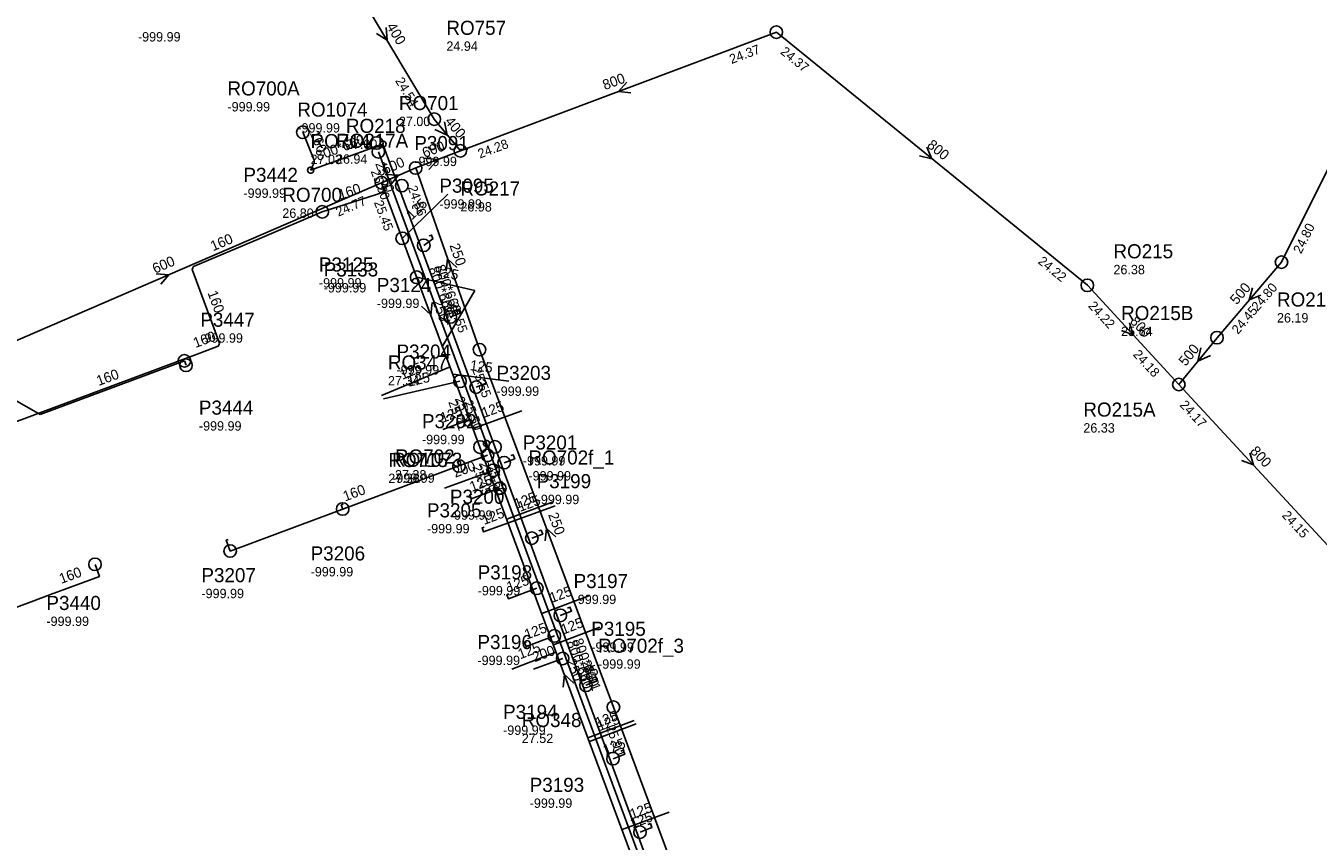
# Model space of a CAD drawing. Header units: metres. Extents: x 179992 to 198392, y 351761 to 369438.
# Tile 153 of 194: x 192209 to 192374, y 364019 to 364123. Entities that reach past the tile are written whole.
import ezdxf

# ---------------------------------------------------------------- set-up
doc = ezdxf.new("R2010")
doc.units = ezdxf.units.M

msp = doc.modelspace()

# ---------------------------------------------------------------- linework, layer by layer
at = {"layer": 'B-WE-RI-GWA-RIOOLLEIDING_BETON_400', "linetype": 'Continuous'}
for points in [[(192248.91, 364131.4), (192260.99, 364111.22)], [(192260.99, 364111.22), (192264.32, 364107.17)]]:
    msp.add_lwpolyline(points, dxfattribs=at)
at = {"layer": 'B-WE-RI-GWA-RIOOLLEIDING_BETON_500', "linetype": 'Continuous'}
for points in [[(192390.32, 364135.14), (192369.27, 364092.95)], [(192369.27, 364092.95), (192361.03, 364083.31)], [(192356.15, 364077.34), (192361.03, 364083.31)]]:
    msp.add_lwpolyline(points, dxfattribs=at)
at = {"layer": 'B-WE-RI-GWA-RIOOLLEIDING_BETON_600', "linetype": 'Continuous'}
for points in [[(192258.61, 364104.99), (192264.32, 364107.17)], [(192254.245, 364103.103), (192258.61, 364104.99)], [(192199.86, 364079.62), (192254.245, 364103.103)]]:
    msp.add_lwpolyline(points, dxfattribs=at)
at = {"layer": 'B-WE-RI-GWA-RIOOLLEIDING_BETON_800', "linetype": 'Continuous'}
for points in [[(192264.32, 364107.17), (192304.71, 364122.33)], [(192304.71, 364122.33), (192344.46, 364090)], [(192356.15, 364077.34), (192344.46, 364090)], [(192356.15, 364077.34), (192375.19, 364056.79)]]:
    msp.add_lwpolyline(points, dxfattribs=at)
at = {"layer": 'B-WE-RI-GWA-RIOOLLEIDING_PVC_250', "linetype": 'Continuous'}
for points in [[(192266.77, 364081.79), (192258.61, 364104.99)], [(192283.88, 364036.12), (192266.77, 364081.79)], [(192304.06, 363981.92), (192283.88, 364036.12)]]:
    msp.add_lwpolyline(points, dxfattribs=at)
at = {"layer": 'B-WE-RI-GWA-RIOOLPUT_INSPECTIEPUT'}
for centre in [(192304.71, 364122.33), (192260.99, 364111.22), (192264.32, 364107.17), (192258.61, 364104.99), (192254.24, 364103.1), (192369.27, 364092.95), (192344.46, 364090), (192361.03, 364083.31), (192266.77, 364081.79), (192356.15, 364077.34), (192283.88, 364036.12)]:
    msp.add_circle(centre, 0.8, dxfattribs=at)
at = {"layer": 'B-WE-RI-GWA_STROMINGSRICHTING'}
for points in [[(192254.83, 364122.92), (192254.95, 364121.31), (192253.59, 364122.18)], [(192285.61, 364115.93), (192284.52, 364114.75), (192286.12, 364114.58)], [(192262.27, 364110.9), (192262.65, 364109.19), (192261.06, 364109.9)], [(192323.92, 364107.63), (192324.58, 364106.17), (192323.01, 364106.52)], [(192259.73, 364106.25), (192261.46, 364106.08), (192260.29, 364104.79)], [(192254.69, 364104.14), (192256.43, 364104.05), (192255.31, 364102.71)], [(192263.85, 364092.27), (192262.69, 364093.39), (192262.49, 364091.79)], [(192225.45, 364091.45), (192227.05, 364091.36), (192226.02, 364090.13)], [(192365.54, 364089.69), (192365.15, 364088.13), (192366.63, 364088.76)], [(192349.86, 364085.22), (192350.3, 364083.67), (192348.8, 364084.24)], [(192358.97, 364082.03), (192358.59, 364080.33), (192360.18, 364081.04)], [(192365.22, 364068.61), (192365.67, 364067.07), (192364.16, 364067.63)], [(192276.5, 364057.86), (192275.33, 364058.95), (192275.16, 364057.35)]]:
    msp.add_lwpolyline(points, dxfattribs=at)
at = {"layer": 'B-WE-RI-HWA-KOLKAANSLUITLEIDING_PVC_125', "linetype": 'Continuous'}
for points in [[(192260.336, 364096.333), (192260.619, 364096.408), (192260.802, 364095.917), (192259.644, 364095.096)], [(192263.858, 364086.837), (192264.086, 364086.92), (192264.287, 364086.423), (192263.031, 364085.947)], [(192267.188, 364077.901), (192267.416, 364077.984), (192267.617, 364077.487), (192266.342, 364077.004)], [(192264.209, 364067.547), (192263.964, 364067.46), (192264.15, 364066.933)], [(192270.772, 364068.263), (192271.067, 364068.359), (192271.264, 364067.858), (192269.916, 364067.349)], [(192265.776, 364063.329), (192265.532, 364063.241), (192265.718, 364062.714), (192269.356, 364064.072)], [(192249.337, 364062.046), (192249.093, 364061.958), (192249.279, 364061.431)], [(192267.344, 364059.111), (192267.099, 364059.023), (192267.285, 364058.496), (192270.918, 364059.852)], [(192234.633, 364057.532), (192234.388, 364057.445), (192234.893, 364056.063)], [(192274.355, 364058.624), (192274.65, 364058.72), (192274.847, 364058.22), (192273.463, 364057.697)], [(192270.515, 364050.576), (192270.271, 364050.489), (192270.457, 364049.962), (192274.078, 364051.313)], [(192278.017, 364048.782), (192278.329, 364048.899), (192278.532, 364048.383), (192277.092, 364047.836)], [(192272.78, 364044.483), (192272.535, 364044.396), (192272.721, 364043.869), (192276.335, 364045.217)], [(192281.323, 364039.873), (192281.634, 364039.99), (192281.838, 364039.475), (192280.375, 364038.919)], [(192284.806, 364030.501), (192285.117, 364030.618), (192285.32, 364030.103), (192283.828, 364029.536)], [(192288.289, 364021.129), (192288.6, 364021.246), (192288.803, 364020.731), (192287.282, 364020.153)]]:
    msp.add_lwpolyline(points, dxfattribs=at)
at = {"layer": 'B-WE-RI-HWA-KOLKAANSLUITLEIDING_PVC_160', "linetype": 'Continuous'}
msp.add_lwpolyline([(192234.893, 364056.063), (192267.794, 364068.292)], dxfattribs=at)
at = {"layer": 'B-WE-RI-HWA-KOLKAANSLUITLEIDING_PVC_200', "linetype": 'Continuous'}
for points in [[(192262.296, 364064.087), (192268.506, 364066.368)], [(192273.681, 364040.962), (192277.405, 364042.325)]]:
    msp.add_lwpolyline(points, dxfattribs=at)
at = {"layer": 'B-WE-RI-HWA-PERCEELAANSLUITLEIDING_PVC_125', "linetype": 'Continuous'}
for points in [[(192254.505, 364075.485), (192264.265, 364077.745)], [(192270.918, 364059.852), (192276.432, 364061.839)]]:
    msp.add_lwpolyline(points, dxfattribs=at)
at = {"layer": 'B-WE-RI-HWA-RIOOLLEIDING_PVC_160', "linetype": 'Continuous'}
for points in [[(192245.179, 364104.71), (192245.601, 364105.567), (192245.613, 364105.595), (192245.626, 364105.633), (192245.639, 364105.68), (192245.649, 364105.771), (192245.65, 364105.8), (192245.648, 364105.828), (192245.644, 364105.858), (192245.638, 364105.89), (192245.632, 364105.914), (192245.612, 364105.975), (192244.185, 364109.552)], [(192254.671, 364101.96), (192246.675, 364099.377)], [(192246.675, 364099.377), (192238.69, 364095.994), (192230.229, 364092.415), (192230.144, 364092.214), (192230.055, 364092.014), (192233.549, 364082.605), (192233.44, 364082.366), (192233.372, 364082.214), (192231.02, 364081.339), (192204.133, 364071.347), (192203.6, 364071.148), (192195.266, 364068.052), (192195.171, 364067.849), (192195.089, 364067.669), (192198.476, 364058.545), (192202.617, 364047.383), (192202.843, 364047.28), (192203.003, 364047.207), (192209.461, 364049.593), (192211.943, 364050.51), (192218.193, 364052.822), (192217.623, 364054.359)]]:
    msp.add_lwpolyline(points, dxfattribs=at)
at = {"layer": 'B-WE-RI-HWA-RIOOLPUT_INSPECTIEPUT'}
for centre in [(192244.18, 364109.55), (192246.67, 364099.38), (192259.64, 364095.1), (192263.03, 364085.95), (192264.27, 364077.74), (192266.34, 364077), (192267.79, 364068.29), (192264.15, 364066.93), (192269.92, 364067.35), (192268.51, 364066.37), (192269.36, 364064.07), (192249.28, 364061.43), (192273.46, 364057.7), (192234.89, 364056.06), (192217.62, 364054.36), (192274.08, 364051.31), (192277.09, 364047.84), (192276.33, 364045.22), (192277.4, 364042.33), (192280.38, 364038.92), (192283.83, 364029.54), (192287.28, 364020.15)]:
    msp.add_circle(centre, 0.8, dxfattribs=at)
at = {"layer": 'B-WE-RI-RIOOLPUT_INSPECTIEPUT'}
for centre in [(192253.63, 364108.17), (192256.83, 364102.73)]:
    msp.add_circle(centre, 0.8, dxfattribs=at)
at = {"layer": 'B-WE-RI-SWA-RIOOLLEIDING_PVC_660', "linetype": 'Continuous'}
for points in [[(192245.179, 364104.71), (192254.428, 364108.034)], [(192253.836, 364107.064), (192267.668, 364069.784)], [(192254.428, 364108.034), (192268.737, 364069.358)], [(192267.668, 364069.784), (192289.186, 364011.68)], [(192268.737, 364069.358), (192289.634, 364012.607)]]:
    msp.add_lwpolyline(points, dxfattribs=at)
at = {"layer": 'B-WE-RI-SWA-RIOOLPUT_INSPECTIEPUT', "linetype": 'Continuous'}
for points in [[(192254.828, 364108.034), (192254.804, 364108.171), (192254.734, 364108.291), (192254.628, 364108.38), (192254.497, 364108.428), (192254.359, 364108.428), (192254.228, 364108.38), (192254.122, 364108.291), (192254.052, 364108.171), (192254.028, 364108.034), (192254.052, 364107.897), (192254.122, 364107.777), (192254.228, 364107.688), (192254.359, 364107.64), (192254.497, 364107.64), (192254.628, 364107.688), (192254.734, 364107.777), (192254.804, 364107.897), (192254.828, 364108.034)], [(192245.579, 364104.71), (192245.555, 364104.847), (192245.485, 364104.967), (192245.379, 364105.056), (192245.248, 364105.104), (192245.11, 364105.104), (192244.979, 364105.056), (192244.873, 364104.967), (192244.803, 364104.847), (192244.779, 364104.71), (192244.803, 364104.573), (192244.873, 364104.453), (192244.979, 364104.364), (192245.11, 364104.316), (192245.248, 364104.316), (192245.379, 364104.364), (192245.485, 364104.453), (192245.555, 364104.573), (192245.579, 364104.71)], [(192268.068, 364069.784), (192268.044, 364069.921), (192267.974, 364070.041), (192267.868, 364070.13), (192267.737, 364070.178), (192267.599, 364070.178), (192267.468, 364070.13), (192267.362, 364070.041), (192267.292, 364069.921), (192267.268, 364069.784), (192267.292, 364069.647), (192267.362, 364069.527), (192267.468, 364069.438), (192267.599, 364069.39), (192267.737, 364069.39), (192267.868, 364069.438), (192267.974, 364069.527), (192268.044, 364069.647), (192268.068, 364069.784)]]:
    msp.add_lwpolyline(points, dxfattribs=at)
at = {"layer": 'B-WE-RI-SWA-RIOOLPUT_INSPECTIEPUT'}
for centre in [(192253.84, 364107.06), (192268.74, 364069.36)]:
    msp.add_circle(centre, 0.8, dxfattribs=at)
at = {"layer": 'B-WE-RI-VWA-PERCEELAANSLUITLEIDING_PVC_125', "linetype": 'Continuous'}
for points in [[(192262.715, 364101.623), (192256.892, 364095.998)], [(192258.743, 364091.032), (192266.152, 364089.354)], [(192262.023, 364082.223), (192266.152, 364089.354)], [(192229.26, 364079.793), (192229.049, 364080.361)], [(192254.24, 364075.949), (192263.001, 364079.599)], [(192270.519, 364077.755), (192263.35, 364078.662)], [(192272.162, 364073.988), (192265.937, 364071.729)], [(192262.061, 364071.569), (192265.517, 364072.853)], [(192270.236, 364060.118), (192276.18, 364062.368)], [(192274.736, 364048.102), (192280.721, 364050.321)], [(192276.217, 364044.066), (192282.158, 364046.342)], [(192276.528, 364043.125), (192270.876, 364040.98)], [(192280.629, 364032.198), (192286.512, 364034.435)], [(192280.837, 364031.722), (192286.806, 364034.01)], [(192284.977, 364020.499), (192290.999, 364022.705)]]:
    msp.add_lwpolyline(points, dxfattribs=at)
at = {"layer": 'B-WE-RI-VWA-PERCEELAANSLUITLEIDING_PVC_160', "linetype": 'Continuous'}
for points in [[(192210.6, 364073.516), (192199.86, 364079.62)], [(192229.049, 364080.361), (192210.6, 364073.516)]]:
    msp.add_lwpolyline(points, dxfattribs=at)
at = {"layer": 'B-WE-RI-VWA-RIOOLLEIDING', "linetype": 'Continuous'}
for points in [[(192254.245, 364103.103), (192266.824, 364069.336)], [(192266.824, 364069.336), (192288.426, 364011.222)]]:
    msp.add_lwpolyline(points, dxfattribs=at)
at = {"layer": 'B-WE-RI-VWA-RIOOLPUT_INSPECTIEPUT'}
for centre in [(192256.89, 364096), (192258.74, 364091.03), (192229.05, 364080.36), (192229.26, 364079.79), (192266.82, 364069.34)]:
    msp.add_circle(centre, 0.8, dxfattribs=at)
at = {"layer": 'B-WE-RI-VWA_STROMINGSRICHTING'}
for points in [[(192260.71, 364087.82), (192260.53, 364086.22), (192259.36, 364087.32)], [(192278.8, 364039.18), (192277.62, 364040.28), (192277.45, 364038.68)]]:
    msp.add_lwpolyline(points, dxfattribs=at)

# ---------------------------------------------------------------- texts
at = {"layer": 'B-WE-RI-GWA_AFM'}
for s, rotation, p in [('400', -59.09, (192254.83, 364123.06)), ('800', 20.57, (192282.79, 364114.92)), ('400', -50.57, (192262.27, 364110.9)), ('600', 20.9, (192259.74, 364106.26)), ('800', -39.12, (192323.87, 364107.73)), ('600', 23.38, (192254.67, 364104.12)), ('250', -70.62, (192262.91, 364095.1)), ('600', 23.35, (192225.3, 364091.47)), ('500', 49.48, (192363.55, 364087.44)), ('800', -47.28, (192349.82, 364085.34)), ('500', 50.74, (192357.01, 364079.59)), ('800', -47.18, (192365.18, 364068.75)), ('250', -69.46, (192275.51, 364060.71))]:
    msp.add_text(s, height=1.3, rotation=rotation, dxfattribs=at).set_placement(p)
at = {"layer": 'B-WE-RI-GWA_BOB'}
for s, rotation, p in [('24.37', 20.57, (192298.98, 364118.26)), ('24.37', -39.12, (192305.13, 364119.67)), ('24.54', -59.09, (192255.95, 364116.13)), ('24.28', 20.57, (192266.82, 364106.19)), ('24.86', -70.62, (192257.58, 364102.51)), ('24.77', 23.35, (192248.72, 364098.75)), ('24.80', 63.48, (192371.77, 364093.94)), ('24.22', -39.12, (192338.05, 364092.89)), ('24.80', 49.48, (192366.22, 364086.61)), ('25.55', -70.62, (192262.82, 364087.61)), ('24.22', -47.28, (192344.49, 364087.31)), ('24.45', 49.48, (192363.7, 364083.66)), ('24.18', -47.28, (192350.21, 364081.11)), ('25.55', -69.46, (192265.79, 364079.29)), ('24.17', -47.18, (192356.19, 364074.65)), ('24.15', -47.18, (192369.25, 364060.55)), ('25.91', -69.46, (192279.81, 364041.86)), ('25.90', -69.58, (192282.89, 364033.62))]:
    msp.add_text(s, height=1.2, rotation=rotation, dxfattribs=at).set_placement(p)
at = {"layer": 'B-WE-RI-GWA_PUTDEKSELNIVEAU'}
for s, p in [('-999.99', (192223.11, 364121.14)), ('27.00', (192249.69, 364107.43)), ('27.03', (192245.17, 364105.48)), ('26.94', (192248.42, 364105.53)), ('26.98', (192264.32, 364099.43)), ('26.38', (192347.79, 364091.41)), ('26.19', (192368.69, 364085.25)), ('25.64', (192348.77, 364083.52)), ('27.34', (192255.06, 364077.21)), ('26.33', (192343.94, 364071.19)), ('27.52', (192272.17, 364031.54))]:
    msp.add_text(s, height=1.2, dxfattribs=at).set_placement(p)
at = {"layer": 'B-WE-RI-GWA_PUTNUMMER'}
for s, p in [('RO218', (192249.69, 364109.47)), ('RO714', (192245.17, 364107.52)), ('RO217A', (192248.42, 364107.57)), ('RO217', (192264.32, 364101.47)), ('RO215', (192347.79, 364093.45)), ('RO215C', (192368.69, 364087.29)), ('RO215B', (192348.77, 364085.56)), ('RO347', (192255.06, 364079.25)), ('RO215A', (192343.94, 364073.23)), ('RO348', (192272.17, 364033.58))]:
    msp.add_text(s, height=1.8, dxfattribs=at).set_placement(p)
at = {"layer": 'B-WE-RI-HWA_AFM'}
for s, rotation, p in [('160', -68.25, (192245.05, 364109.48)), ('160', 17.9, (192248.95, 364100.93)), ('160', 22.93, (192232.71, 364094.34)), ('160', -69.63, (192231.98, 364089.05)), ('160', 20.41, (192230.46, 364081.98)), ('125', 13.04, (192257.7, 364077.04)), ('200', 20.17, (192263.67, 364065.42)), ('125', 20.47, (192265.79, 364063.61)), ('160', 20.39, (192249.6, 364062.39)), ('125', 19.82, (192271.94, 364061.05)), ('125', 20.47, (192267.35, 364059.39)), ('160', 20.3, (192213.32, 364051.86)), ('125', 20.46, (192270.52, 364050.82)), ('125', 20.46, (192272.79, 364044.73)), ('200', 20.1, (192273.81, 364041.86)), ('125', 20.81, (192279.38, 364039.35)), ('125', 20.81, (192282.85, 364029.98)), ('125', 20.81, (192286.32, 364020.6))]:
    msp.add_text(s, height=1.3, rotation=rotation, dxfattribs=at).set_placement(p)
at = {"layer": 'B-WE-RI-HWA_PUTDEKSELNIVEAU'}
for s, p in [('24.94', (192262.53, 364119.95)), ('-999.99', (192234.55, 364112.21)), ('-999.99', (192236.59, 364101.17)), ('-999.99', (192253.64, 364087.1)), ('-999.99', (192256.16, 364078.6)), ('-999.99', (192268.94, 364075.88)), ('-999.99', (192259.41, 364069.71)), ('-999.99', (192272.3, 364066.99)), ('-999.99', (192273.02, 364065.07)), ('-999.99', (192274.07, 364062.05)), ('-999.99', (192262.98, 364060.06)), ('-999.99', (192260.05, 364058.32)), ('-999.99', (192245.18, 364052.82)), ('-999.99', (192231.22, 364050.04)), ('-999.99', (192266.53, 364050.4)), ('-999.99', (192278.79, 364049.29)), ('-999.99', (192211.41, 364046.49)), ('-999.99', (192281.05, 364043.19)), ('-999.99', (192266.5, 364041.5)), ('-999.99', (192281.92, 364041.03)), ('-999.99', (192269.78, 364032.58)), ('-999.99', (192273.18, 364023.26))]:
    msp.add_text(s, height=1.2, dxfattribs=at).set_placement(p)
at = {"layer": 'B-WE-RI-HWA_PUTNUMMER'}
for s, p in [('RO757', (192262.53, 364121.99)), ('RO700A', (192234.55, 364114.25)), ('P3442', (192236.59, 364103.21)), ('P3124', (192253.64, 364089.14)), ('P3204', (192256.16, 364080.64)), ('P3203', (192268.94, 364077.92)), ('P3202', (192259.41, 364071.75)), ('P3201', (192272.3, 364069.03)), ('RO702f_1', (192273.02, 364067.11)), ('P3199', (192274.07, 364064.09)), ('P3200', (192262.98, 364062.1)), ('P3205', (192260.05, 364060.36)), ('P3206', (192245.18, 364054.86)), ('P3198', (192266.53, 364052.44)), ('P3207', (192231.22, 364052.08)), ('P3197', (192278.79, 364051.33)), ('P3440', (192211.41, 364048.53)), ('P3195', (192281.05, 364045.23)), ('P3196', (192266.5, 364043.54)), ('RO702f_3', (192281.92, 364043.07)), ('P3194', (192269.78, 364034.62)), ('P3193', (192273.18, 364025.3))]:
    msp.add_text(s, height=1.8, dxfattribs=at).set_placement(p)
at = {"layer": 'B-WE-RI-SWA_AFM'}
for rotation, p in [(19.77, (192246.11, 364105.89)), (-69.64, (192260.22, 364092.12)), (-69.7, (192261.04, 364092.36)), (-69.68, (192277.89, 364044.4)), (-69.79, (192278.67, 364044.64))]:
    msp.add_text('800*660', height=1.3, rotation=rotation, dxfattribs=at).set_placement(p)
at = {"layer": 'B-WE-RI-SWA_BOB'}
for rotation, p in [(-69.7, (192253.43, 364105.53)), (-69.64, (192252.84, 364104.56)), (-69.64, (192263.61, 364075.53)), (-69.7, (192264.69, 364075.11)), (-69.68, (192266.67, 364067.28)), (-69.79, (192267.74, 364066.86))]:
    msp.add_text('25.50', height=1.2, rotation=rotation, dxfattribs=at).set_placement(p)
at = {"layer": 'B-WE-RI-SWA_PUTDEKSELNIVEAU'}
for s, p in [('-999.99', (192243.48, 364109.51)), ('27.00', (192256.46, 364110.34)), ('26.80', (192241.56, 364098.62)), ('-999.99', (192255.59, 364064.78)), ('27.38', (192255.96, 364065.2))]:
    msp.add_text(s, height=1.2, dxfattribs=at).set_placement(p)
at = {"layer": 'B-WE-RI-SWA_PUTNUMMER'}
for s, p in [('RO701', (192256.46, 364112.38)), ('RO1074', (192243.48, 364111.55)), ('RO700', (192241.56, 364100.66)), ('RO702', (192255.96, 364067.24)), ('RO1073', (192255.59, 364066.82))]:
    msp.add_text(s, height=1.8, dxfattribs=at).set_placement(p)
at = {"layer": 'B-WE-RI-VWA_AFM'}
for s, rotation, p in [('125', 44.01, (192258.13, 364098.28)), ('125', -12.76, (192261.11, 364091.29)), ('250', -69.57, (192260.72, 364087.96)), ('125', 59.93, (192262.64, 364084.83)), ('160', 20.36, (192218.09, 364077.14)), ('125', 22.62, (192256.89, 364077.91)), ('125', -7.21, (192265.49, 364079.18)), ('125', 20.38, (192262.04, 364072.42)), ('125', 19.95, (192267.31, 364073.05)), ('125', 20.73, (192271.47, 364061.42)), ('125', 20.34, (192275.99, 364049.42)), ('125', 20.96, (192277.46, 364045.38)), ('125', 20.78, (192271.97, 364042.23)), ('250', -69.61, (192277.81, 364042.02)), ('125', 20.82, (192281.85, 364033.48)), ('125', 20.97, (192282.1, 364033.04)), ('125', 20.12, (192286.25, 364021.79))]:
    msp.add_text(s, height=1.3, rotation=rotation, dxfattribs=at).set_placement(p)
at = {"layer": 'B-WE-RI-VWA_BOB'}
for s, rotation, p in [('25.45', -69.57, (192253.26, 364100.6)), ('25.41', -69.57, (192262.76, 364075.08)), ('25.45', -69.61, (192265.83, 364066.83))]:
    msp.add_text(s, height=1.2, rotation=rotation, dxfattribs=at).set_placement(p)
at = {"layer": 'B-WE-RI-VWA_PUTDEKSELNIVEAU'}
for s, p in [('-999.99', (192246.24, 364089.72)), ('-999.99', (192246.85, 364089.09)), ('-999.99', (192231.08, 364082.67)), ('-999.99', (192230.9, 364071.44)), ('27.38', (192255.11, 364064.75))]:
    msp.add_text(s, height=1.2, dxfattribs=at).set_placement(p)
at = {"layer": 'B-WE-RI-VWA_PUTNUMMER'}
for s, p in [('P3125', (192246.24, 364091.76)), ('P3133', (192246.85, 364091.13)), ('P3447', (192231.08, 364084.71)), ('P3444', (192230.9, 364073.48)), ('RO715', (192255.11, 364066.79))]:
    msp.add_text(s, height=1.8, dxfattribs=at).set_placement(p)
at = {"layer": 'B-WE-RI_PUTDEKSELNIVEAU'}
for p in [(192258.43, 364105.23), (192261.63, 364099.79)]:
    msp.add_text('-999.99', height=1.2, dxfattribs=at).set_placement(p)
at = {"layer": 'B-WE-RI_PUTNUMMER'}
for s, p in [('P3091', (192258.43, 364107.27)), ('P3095', (192261.63, 364101.83))]:
    msp.add_text(s, height=1.8, dxfattribs=at).set_placement(p)

doc.saveas('drawing.dxf')
